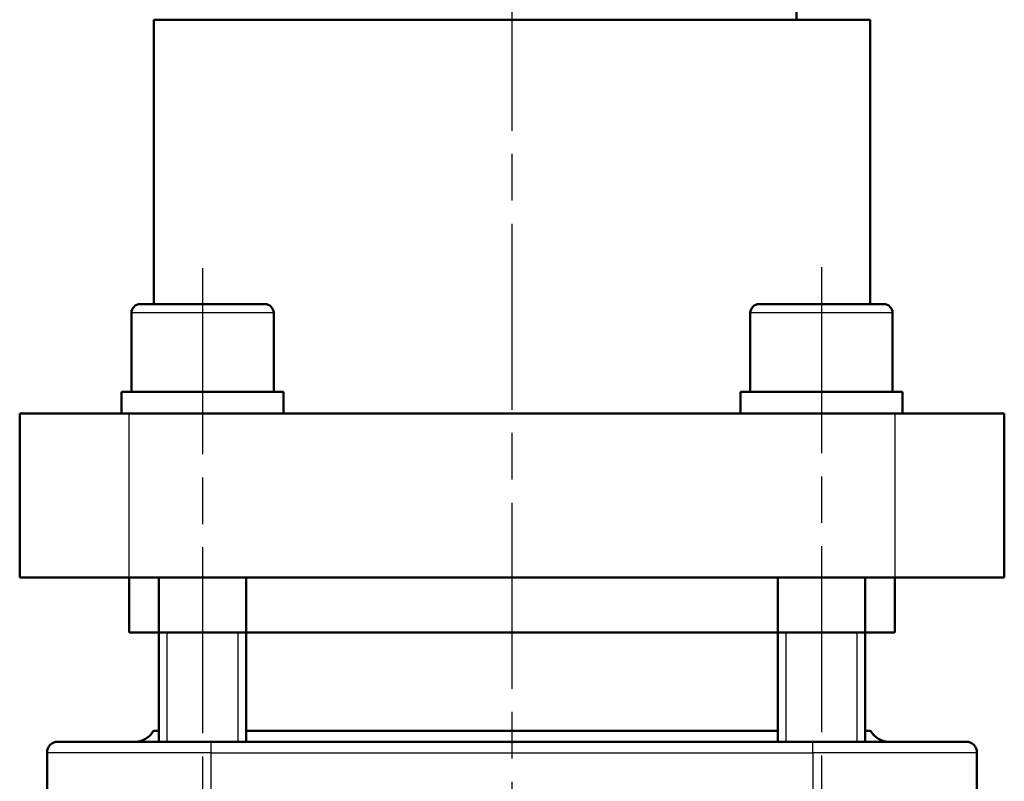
# Model space of a CAD drawing. Header units: millimetres. Extents: x 73 to 513, y 153 to 717.
# Tile 5 of 7: x 166 to 256, y 479 to 549. Entities that reach past the tile are written whole.
import ezdxf

# ---------------------------------------------------------------- set-up
doc = ezdxf.new("R2010")
doc.units = ezdxf.units.MM
doc.header["$LTSCALE"] = 3
doc.linetypes.add('CHAIN', pattern=[0.3543, 0.2362, -0.0295, 0.0591, -0.0295])
for name, color, linetype, lineweight in [('Gewinde(DIN)', 3, 'Continuous', 25), ('Mittellinie(DIN)', 4, 'CHAIN', 25), ('Sichtbare Kanten(DIN)', 7, 'Continuous', 50), ('Sichtbare tangentiale Kanten(DIN)', 3, 'Continuous', 25)]:
    doc.layers.add(name, color=color, linetype=linetype, lineweight=lineweight)

msp = doc.modelspace()

# ---------------------------------------------------------------- linework, layer by layer
at = {"layer": 'Gewinde(DIN)'}
for p, q in [((179.654, 492.558), (179.654, 482.558)), ((186.166, 482.558), (186.166, 492.558)), ((236.223, 492.558), (236.223, 482.558)), ((242.735, 482.558), (242.735, 492.558))]:
    msp.add_line(p, q, dxfattribs=at)
at = {"layer": 'Mittellinie(DIN)', "linetype": 'CHAIN', "ltscale": 23.990969}
for p, q in [((211.195, 359.908), (211.195, 715.027)), ((182.91, 525.832), (182.91, 457.824)), ((239.479, 525.939), (239.479, 457.824))]:
    msp.add_line(p, q, dxfattribs=at)
at = {"layer": 'Sichtbare Kanten(DIN)'}
for p, q in [((237.195, 549.558), (237.195, 548.558)), ((178.445, 548.558), (243.945, 548.558)), ((178.445, 548.558), (178.445, 522.558)), ((243.945, 548.558), (243.945, 522.558)), ((177.21, 522.558), (188.61, 522.558)), ((233.779, 522.558), (245.179, 522.558)), ((176.41, 521.758), (176.41, 514.558)), ((189.41, 521.758), (189.41, 514.558)), ((232.979, 521.758), (232.979, 514.558)), ((245.979, 521.758), (245.979, 514.558)), ((175.51, 514.558), (190.31, 514.558)), ((175.51, 512.558), (175.51, 514.558)), ((190.31, 512.558), (190.31, 514.558)), ((232.079, 514.558), (246.879, 514.558)), ((232.079, 512.558), (232.079, 514.558)), ((246.879, 512.558), (246.879, 514.558)), ((166.195, 512.558), (176.195, 512.558)), ((166.195, 512.558), (166.195, 497.558)), ((176.195, 512.558), (246.195, 512.558)), ((246.195, 512.558), (256.195, 512.558)), ((256.195, 497.558), (256.195, 512.558)), ((176.195, 497.558), (166.195, 497.558)), ((176.195, 497.558), (176.195, 492.558)), ((176.195, 497.558), (246.195, 497.558)), ((178.91, 497.558), (178.91, 482.558)), ((186.91, 497.558), (186.91, 482.558)), ((235.479, 497.558), (235.479, 482.558)), ((243.479, 497.558), (243.479, 482.558)), ((246.195, 497.558), (246.195, 492.558)), ((256.195, 497.558), (246.195, 497.558)), ((176.195, 492.558), (178.91, 492.558)), ((178.91, 492.558), (186.91, 492.558)), ((186.91, 492.558), (235.479, 492.558)), ((235.479, 492.558), (243.479, 492.558)), ((243.479, 492.558), (246.195, 492.558)), ((178.427, 483.558), (178.91, 483.558)), ((186.91, 483.558), (235.479, 483.558)), ((243.479, 483.558), (243.963, 483.558)), ((169.695, 482.558), (183.695, 482.558)), ((238.695, 482.558), (183.695, 482.558)), ((238.695, 482.558), (252.695, 482.558)), ((168.695, 481.558), (168.695, 469.558)), ((253.695, 469.558), (253.695, 481.558))]:
    msp.add_line(p, q, dxfattribs=at)
for centre, radius, start, end in [((177.21, 521.758), 0.8, 90, 180), ((188.61, 521.758), 0.8, 0, 90), ((233.779, 521.758), 0.8, 90, 180), ((245.179, 521.758), 0.8, 0, 90), ((176.695, 484.558), 2, 270, 330), ((245.695, 484.558), 2, 210, 270), ((169.695, 481.558), 1, 90, 180), ((252.695, 481.558), 1, 0, 90)]:
    msp.add_arc(centre, radius, start, end, dxfattribs=at)
at = {"layer": 'Sichtbare tangentiale Kanten(DIN)'}
for p, q in [((189.41, 521.758), (176.41, 521.758)), ((245.979, 521.758), (232.979, 521.758)), ((176.195, 497.558), (176.195, 512.558)), ((246.195, 512.558), (246.195, 497.558)), ((183.695, 481.558), (183.695, 482.558)), ((238.695, 481.558), (238.695, 482.558)), ((183.695, 481.558), (168.695, 481.558)), ((183.695, 481.558), (238.695, 481.558)), ((183.695, 469.558), (183.695, 481.558)), ((253.695, 481.558), (238.695, 481.558)), ((238.695, 481.558), (238.695, 469.558))]:
    msp.add_line(p, q, dxfattribs=at)

doc.saveas('drawing.dxf')
